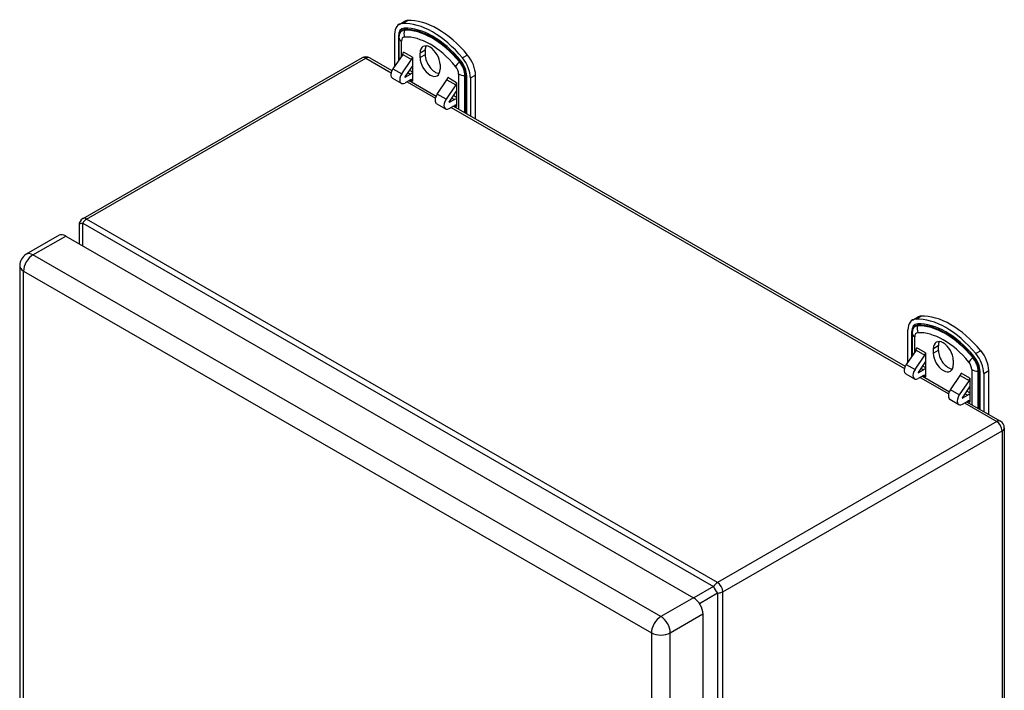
# Model space of a CAD drawing. Header units: inches. Extents: x 66.7 to 77.5, y 23.7 to 38.5.
# Tile 8 of 8: x 66.7 to 77.5, y 31.1 to 38.5. Entities that reach past the tile are written whole.
import ezdxf

# ---------------------------------------------------------------- set-up
doc = ezdxf.new("R2010")
doc.units = ezdxf.units.IN
doc.header["$MEASUREMENT"] = 0
doc.layers.add('Visible Edges(ANSI)', color=7, linetype='Continuous', lineweight=25)
doc.layers.add('Visible Tangent Edges(ANSI)', color=7, linetype='Continuous', lineweight=25)

msp = doc.modelspace()

# ---------------------------------------------------------------- linework, layer by layer
at = {"layer": 'Visible Edges(ANSI)'}
for p, q in [((70.834, 38.469), (70.89, 38.501)), ((70.785, 38.008), (70.785, 38.36)), ((70.832, 38.325), (70.832, 38.329)), ((70.832, 38.325), (70.832, 38.077)), ((70.426, 38.101), (67.348, 36.328)), ((70.51, 38.101), (70.755, 37.96)), ((70.874, 38.138), (70.766, 37.981)), ((70.883, 38.164), (70.883, 38.164)), ((70.883, 38.162), (70.883, 38.164)), ((70.98, 38.108), (70.98, 38.108)), ((70.98, 38.108), (70.98, 37.845)), ((71.065, 38.103), (71.065, 38.154)), ((71.12, 38.186), (71.12, 38.135)), ((70.864, 37.924), (70.971, 38.082)), ((70.98, 38.014), (70.898, 37.893)), ((71.285, 38.026), (71.285, 37.976)), ((70.761, 37.876), (70.858, 37.82)), ((70.899, 37.888), (70.958, 37.922)), ((70.947, 37.965), (70.98, 37.946)), ((71.37, 37.883), (71.37, 37.883)), ((71.37, 37.881), (71.37, 37.883)), ((71.62, 37.879), (71.62, 37.461)), ((71.676, 37.429), (71.676, 37.911)), ((70.958, 37.857), (70.899, 37.824)), ((70.945, 37.85), (71.242, 37.679)), ((70.98, 37.845), (70.98, 37.845)), ((70.98, 37.845), (70.98, 37.845)), ((71.254, 37.7), (71.361, 37.858)), ((71.459, 37.802), (71.351, 37.644)), ((71.467, 37.827), (71.467, 37.827)), ((71.467, 37.827), (71.467, 37.564)), ((71.385, 37.612), (71.467, 37.733)), ((71.467, 37.665), (71.434, 37.685)), ((71.248, 37.595), (71.345, 37.539)), ((71.445, 37.641), (71.387, 37.608)), ((71.387, 37.543), (71.445, 37.577)), ((71.433, 37.57), (76.411, 34.702)), ((71.467, 37.59), (71.467, 37.564)), ((71.467, 37.59), (71.467, 37.59)), ((71.467, 37.564), (71.467, 37.564)), ((71.467, 37.564), (71.467, 37.564)), ((67.306, 36.256), (67.306, 36.053)), ((67.086, 36.145), (66.725, 35.937)), ((67.159, 36.137), (74.08, 32.152)), ((66.652, 35.81), (66.652, 27.874)), ((76.491, 35.211), (76.547, 35.243)), ((76.442, 34.751), (76.442, 35.102)), ((76.489, 35.067), (76.489, 35.071)), ((76.489, 35.067), (76.489, 34.819)), ((76.531, 34.881), (76.423, 34.723)), ((76.539, 34.906), (76.54, 34.906)), ((76.539, 34.904), (76.539, 34.906)), ((76.637, 34.85), (76.637, 34.85)), ((76.637, 34.85), (76.637, 34.587)), ((76.722, 34.845), (76.722, 34.896)), ((76.777, 34.928), (76.777, 34.877)), ((76.521, 34.667), (76.628, 34.825)), ((76.637, 34.756), (76.555, 34.635)), ((76.942, 34.769), (76.942, 34.718)), ((76.418, 34.618), (76.515, 34.562)), ((76.556, 34.631), (76.615, 34.664)), ((76.604, 34.708), (76.637, 34.689)), ((77.027, 34.626), (77.027, 34.626)), ((77.027, 34.624), (77.027, 34.626)), ((77.277, 34.622), (77.277, 34.204)), ((77.333, 34.172), (77.333, 34.654)), ((76.615, 34.6), (76.556, 34.566)), ((76.602, 34.593), (76.899, 34.422)), ((76.637, 34.587), (76.637, 34.587)), ((76.637, 34.587), (76.637, 34.587)), ((76.91, 34.442), (77.018, 34.6)), ((77.116, 34.544), (77.008, 34.386)), ((77.124, 34.57), (77.124, 34.57)), ((77.124, 34.57), (77.124, 34.306)), ((77.042, 34.355), (77.124, 34.476)), ((77.124, 34.408), (77.091, 34.427)), ((76.905, 34.338), (77.002, 34.282)), ((77.102, 34.384), (77.044, 34.35)), ((77.044, 34.286), (77.102, 34.319)), ((77.089, 34.312), (77.462, 34.097)), ((77.124, 34.332), (77.124, 34.306)), ((77.124, 34.332), (77.124, 34.332)), ((77.124, 34.306), (77.124, 34.306)), ((77.124, 34.306), (77.124, 34.306)), ((77.504, 34.025), (77.504, 25.987)), ((74.183, 31.973), (74.183, 28.426))]:
    msp.add_line(p, q, dxfattribs=at)
for centre, radius, start, end in [((70.468, 38.028), 0.084, 60.064, 119.936), ((67.39, 36.256), 0.084, 119.936, 180), ((66.798, 35.81), 0.146, 119.936, 180), ((77.42, 34.025), 0.084, 0, 60.064)]:
    msp.add_arc(centre, radius, start, end, dxfattribs=at)
for centre, major_axis, start_param, end_param in [((70.952, 38.264), (-0.118, 0.205), 5.99319, 7.070517), ((71.203, 37.581), (-0.491, 0.853), 5.006251, 5.99319), ((71.008, 38.296), (-0.118, 0.205), 5.99319, 6.283185), ((71.259, 37.613), (-0.491, 0.853), 5.006251, 5.99319), ((71.175, 38.09), (-0.078, 0.135), 3.928925, 7.070517), ((71.231, 38.122), (-0.078, 0.135), 0.36422, 0.787332), ((70.86, 38.151), (-0.0157, -0.0273), 1.439743, 2.354261), ((70.958, 38.095), (0.0157, 0.0273), 4.581336, 5.495853), ((71.175, 38.039), (0.078, -0.135), 3.928925, 7.070517), ((71.231, 38.071), (0.078, -0.135), 3.928925, 5.918966), ((71.453, 37.975), (0.118, -0.205), 0.787332, 1.864659), ((71.509, 38.007), (-0.118, 0.205), 3.928925, 5.006251), ((70.802, 37.948), (-0.0413, -0.0716), 4.581336, 6.283185), ((70.899, 37.891), (-0.0413, -0.0716), 4.581336, 7.06665), ((70.899, 37.891), (-0.00196, -0.00341), 4.581336, 7.06665), ((70.958, 37.832), (0.055, 0.0955), 0.492766, 0.783464), ((71.348, 37.87), (-0.0157, -0.0273), 1.439743, 2.354261), ((70.958, 37.832), (0.0157, 0.0273), 5.495853, 7.06665), ((71.445, 37.814), (0.0157, 0.0273), 4.581336, 5.495853), ((71.289, 37.667), (-0.0413, -0.0716), 4.581336, 6.283185), ((71.387, 37.611), (-0.0413, -0.0716), 4.581336, 7.06665), ((71.387, 37.611), (-0.00196, -0.00341), 4.581336, 7.06665), ((71.445, 37.551), (0.055, 0.0955), 0.492766, 0.783464), ((71.445, 37.551), (0.0157, 0.0273), 5.495853, 7.06665), ((67.159, 36.018), (-0.073, 0.127), 5.499721, 6.283185), ((76.609, 35.006), (-0.118, 0.205), 5.99319, 7.070517), ((76.86, 34.323), (-0.491, 0.853), 5.006251, 5.99319), ((76.665, 35.038), (-0.118, 0.205), 5.99319, 6.283185), ((76.915, 34.355), (-0.491, 0.853), 5.006251, 5.99319), ((76.832, 34.832), (-0.078, 0.135), 3.928925, 7.070517), ((76.888, 34.864), (-0.078, 0.135), 0.36422, 0.787332), ((76.517, 34.894), (-0.0157, -0.0273), 1.439743, 2.354261), ((76.615, 34.837), (0.0157, 0.0273), 4.581336, 5.495853), ((76.832, 34.782), (0.078, -0.135), 3.928925, 7.070517), ((76.888, 34.814), (0.078, -0.135), 3.928925, 5.918966), ((77.11, 34.718), (0.118, -0.205), 0.787332, 1.864659), ((77.166, 34.75), (-0.118, 0.205), 3.928925, 5.006251), ((76.459, 34.69), (-0.0413, -0.0716), 4.581336, 6.283185), ((76.556, 34.634), (-0.0413, -0.0716), 4.581336, 7.06665), ((76.556, 34.634), (-0.00196, -0.00341), 4.581336, 7.06665), ((76.615, 34.574), (0.055, 0.0955), 0.492766, 0.783464), ((77.005, 34.613), (-0.0157, -0.0273), 1.439743, 2.354261), ((76.615, 34.574), (0.0157, 0.0273), 5.495853, 7.06665), ((77.102, 34.557), (0.0157, 0.0273), 4.581336, 5.495853), ((76.946, 34.409), (-0.0413, -0.0716), 4.581336, 6.283185), ((77.044, 34.353), (-0.0413, -0.0716), 4.581336, 7.06665), ((77.044, 34.353), (-0.00196, -0.00341), 4.581336, 7.06665), ((77.102, 34.294), (0.055, 0.0955), 0.492766, 0.783464), ((77.102, 34.294), (0.0157, 0.0273), 5.495853, 7.06665), ((74.08, 32.032), (0.073, -0.127), 0.787332, 2.358128)]:
    msp.add_ellipse(centre, major_axis=major_axis, ratio=0.578093, start_param=start_param, end_param=end_param, dxfattribs=at)
at = {"layer": 'Visible Tangent Edges(ANSI)'}
for p, q in [((70.873, 38.479), (70.929, 38.512)), ((70.826, 38.337), (70.826, 38.068)), ((70.891, 38.405), (70.893, 38.412)), ((70.861, 38.119), (70.861, 38.285)), ((67.39, 36.324), (70.468, 38.097)), ((70.468, 38.097), (70.746, 37.937)), ((70.874, 38.138), (70.971, 38.082)), ((70.98, 38.108), (70.883, 38.164)), ((71.12, 38.186), (71.065, 38.154)), ((71.12, 38.135), (71.065, 38.103)), ((71.588, 38.132), (71.533, 38.1)), ((71.5, 38.055), (71.504, 38.06)), ((70.766, 37.981), (70.864, 37.924)), ((70.897, 37.89), (70.899, 37.888)), ((70.929, 37.939), (70.958, 37.922)), ((71.467, 37.827), (71.37, 37.883)), ((71.489, 37.922), (71.489, 37.537)), ((71.559, 37.497), (71.559, 37.906)), ((71.559, 37.906), (71.566, 37.906)), ((71.566, 37.906), (71.566, 37.493)), ((71.58, 37.485), (71.58, 37.903)), ((71.62, 37.879), (71.676, 37.911)), ((70.921, 37.836), (71.234, 37.656)), ((70.958, 37.857), (70.98, 37.845)), ((71.361, 37.858), (71.459, 37.802)), ((71.351, 37.644), (71.254, 37.7)), ((71.416, 37.658), (71.445, 37.641)), ((71.387, 37.608), (71.384, 37.609)), ((71.408, 37.555), (76.403, 34.679)), ((71.445, 37.577), (71.467, 37.564)), ((67.348, 36.029), (67.348, 36.28)), ((67.348, 36.28), (74.3, 32.276)), ((74.342, 32.321), (67.39, 36.324)), ((66.798, 35.93), (67.159, 36.137)), ((73.719, 31.944), (66.798, 35.93)), ((66.695, 35.751), (73.616, 31.765)), ((66.695, 27.814), (66.695, 35.751)), ((76.53, 35.222), (76.586, 35.254)), ((76.483, 35.079), (76.483, 34.811)), ((76.548, 35.148), (76.55, 35.154)), ((76.518, 34.861), (76.518, 35.027)), ((76.531, 34.881), (76.628, 34.825)), ((76.637, 34.85), (76.54, 34.906)), ((76.777, 34.928), (76.722, 34.896)), ((76.777, 34.877), (76.722, 34.845)), ((77.245, 34.874), (77.189, 34.842)), ((77.156, 34.798), (77.161, 34.802)), ((76.423, 34.723), (76.521, 34.667)), ((76.553, 34.632), (76.556, 34.631)), ((76.586, 34.681), (76.615, 34.664)), ((77.124, 34.57), (77.027, 34.626)), ((77.146, 34.665), (77.146, 34.279)), ((77.216, 34.239), (77.216, 34.648)), ((77.216, 34.648), (77.223, 34.648)), ((77.223, 34.648), (77.223, 34.235)), ((77.237, 34.227), (77.237, 34.645)), ((77.277, 34.622), (77.333, 34.654)), ((76.578, 34.579), (76.891, 34.398)), ((76.615, 34.6), (76.637, 34.587)), ((77.018, 34.6), (77.116, 34.544)), ((77.008, 34.386), (76.91, 34.442)), ((77.044, 34.35), (77.041, 34.352)), ((77.065, 34.298), (77.42, 34.093)), ((77.073, 34.4), (77.102, 34.384)), ((77.102, 34.319), (77.124, 34.306)), ((77.42, 34.093), (74.342, 32.321)), ((74.401, 32.218), (77.48, 33.99)), ((77.48, 33.99), (77.48, 25.952)), ((74.3, 32.276), (74.082, 32.15)), ((74.08, 32.152), (73.719, 31.944)), ((74.144, 32.089), (74.342, 32.204)), ((74.342, 32.204), (74.342, 27.97)), ((74.401, 24.18), (74.401, 32.218)), ((73.822, 31.765), (74.183, 31.973)), ((73.616, 31.765), (73.616, 28.308)), ((73.822, 28.308), (73.822, 31.765))]:
    msp.add_line(p, q, dxfattribs=at)
for centre, major_axis, ratio, start_param, end_param in [((70.952, 38.264), (-0.089, 0.155), 0.578093, 5.99319, 7.070517), ((71.203, 37.581), (-0.462, 0.803), 0.578093, 5.006251, 5.99319), ((70.879, 38.419), (-0.0009, 0.0197), 0.7819, 4.310606, 5.096005), ((71.199, 37.579), (-0.455, 0.791), 0.578093, 5.006251, 5.99319), ((70.812, 38.329), (0.0197, 0), 0.575862, 0, 0.785398), ((70.948, 38.261), (-0.082, 0.143), 0.578093, 5.99319, 7.070517), ((70.945, 38.26), (-0.08, 0.139), 0.578093, 5.99319, 7.070517), ((70.93, 38.325), (-0.0984, 0), 0.575862, 0, 0.785398), ((70.924, 38.248), (-0.045, 0.0782), 0.578093, 5.99319, 7.070517), ((70.964, 38.37), (-0.0045, 0.0983), 0.7819, 1.169014, 1.954412), ((71.195, 37.577), (-0.453, 0.787), 0.578093, 5.006251, 5.99319), ((71.175, 37.565), (-0.418, 0.726), 0.578093, 5.006251, 5.99319), ((70.468, 38.028), (-0.0419, 0.0728), 0.578093, 5.499721, 6.283185), ((70.468, 38.028), (0.0419, 0.0728), 0.578093, 0, 0.783464), ((71.525, 38.047), (0.0756, 0.0631), 0.236347, 1.718993, 2.504391), ((71.426, 37.959), (0.045, -0.0782), 0.578093, 0.787332, 1.864659), ((71.446, 37.971), (-0.08, 0.139), 0.578093, 3.928925, 5.006251), ((71.499, 38.061), (0.0151, 0.0126), 0.236347, 4.860585, 5.645983), ((71.449, 37.973), (0.082, -0.143), 0.578093, 0.787332, 1.864659), ((71.453, 37.975), (-0.089, 0.155), 0.578093, 3.928925, 5.006251), ((71.559, 37.963), (0.0984, 0), 0.575862, 3.926991, 4.712389), ((71.566, 37.895), (0.0197, 0), 0.575862, 0.785398, 1.570796), ((67.39, 36.256), (-0.084, 0), 0.335051, 5.235988, 6.283185), ((67.39, 36.256), (-0.0419, 0.0728), 0.578093, 5.499721, 6.283185), ((67.39, 36.256), (0.0419, 0.0728), 0.578093, 0.783464, 1.568863), ((66.798, 35.81), (-0.073, -0.127), 0.578093, 3.925057, 5.495853), ((66.798, 35.81), (-0.073, 0.127), 0.578093, 5.499721, 6.283185), ((66.798, 35.81), (-0.146, 0), 0.575862, 0, 0.785398), ((76.609, 35.006), (-0.089, 0.155), 0.578093, 5.99319, 7.070517), ((76.86, 34.323), (-0.462, 0.803), 0.578093, 5.006251, 5.99319), ((76.535, 35.161), (-0.0009, 0.0197), 0.7819, 4.310606, 5.096005), ((76.856, 34.321), (-0.455, 0.791), 0.578093, 5.006251, 5.99319), ((76.469, 35.071), (0.0197, 0), 0.575862, 0, 0.785398), ((76.605, 35.004), (-0.082, 0.143), 0.578093, 5.99319, 7.070517), ((76.602, 35.002), (-0.08, 0.139), 0.578093, 5.99319, 7.070517), ((76.587, 35.067), (-0.0984, 0), 0.575862, 0, 0.785398), ((76.581, 34.99), (-0.045, 0.0782), 0.578093, 5.99319, 7.070517), ((76.621, 35.113), (-0.0045, 0.0983), 0.7819, 1.169014, 1.954412), ((76.852, 34.319), (-0.453, 0.787), 0.578093, 5.006251, 5.99319), ((76.832, 34.307), (-0.418, 0.726), 0.578093, 5.006251, 5.99319), ((77.182, 34.789), (0.0756, 0.0631), 0.236347, 1.718993, 2.504391), ((77.082, 34.702), (0.045, -0.0782), 0.578093, 0.787332, 1.864659), ((77.103, 34.713), (-0.08, 0.139), 0.578093, 3.928925, 5.006251), ((77.156, 34.804), (0.0151, 0.0126), 0.236347, 4.860585, 5.645983), ((77.106, 34.715), (0.082, -0.143), 0.578093, 0.787332, 1.864659), ((77.11, 34.718), (-0.089, 0.155), 0.578093, 3.928925, 5.006251), ((77.216, 34.705), (0.0984, 0), 0.575862, 3.926991, 4.712389), ((77.223, 34.637), (0.0197, 0), 0.575862, 0.785398, 1.570796), ((77.42, 34.025), (0.0419, 0.0728), 0.578093, 0, 0.783464), ((77.42, 34.025), (-0.0419, 0.0728), 0.578093, 3.928925, 5.499721), ((77.42, 34.025), (0.084, 0), 0.575862, 5.497787, 6.283185), ((74.342, 32.252), (-0.0419, -0.0728), 0.578093, 3.925057, 4.710455), ((74.342, 32.252), (0.042, -0.0727), 0.332474, 4.187117, 5.234315), ((74.342, 32.252), (0.0419, -0.0728), 0.578093, 0.787332, 2.358128), ((74.342, 32.252), (0.084, 0), 0.575862, 4.712389, 5.497787), ((73.719, 31.825), (0.073, 0.127), 0.578093, 0.783464, 2.354261), ((73.719, 31.825), (-0.073, 0.127), 0.578093, 3.928925, 5.499721), ((73.719, 31.825), (-0.146, 0), 0.575862, 0.785398, 2.356194)]:
    msp.add_ellipse(centre, major_axis=major_axis, ratio=ratio, start_param=start_param, end_param=end_param, dxfattribs=at)

doc.saveas('drawing.dxf')
